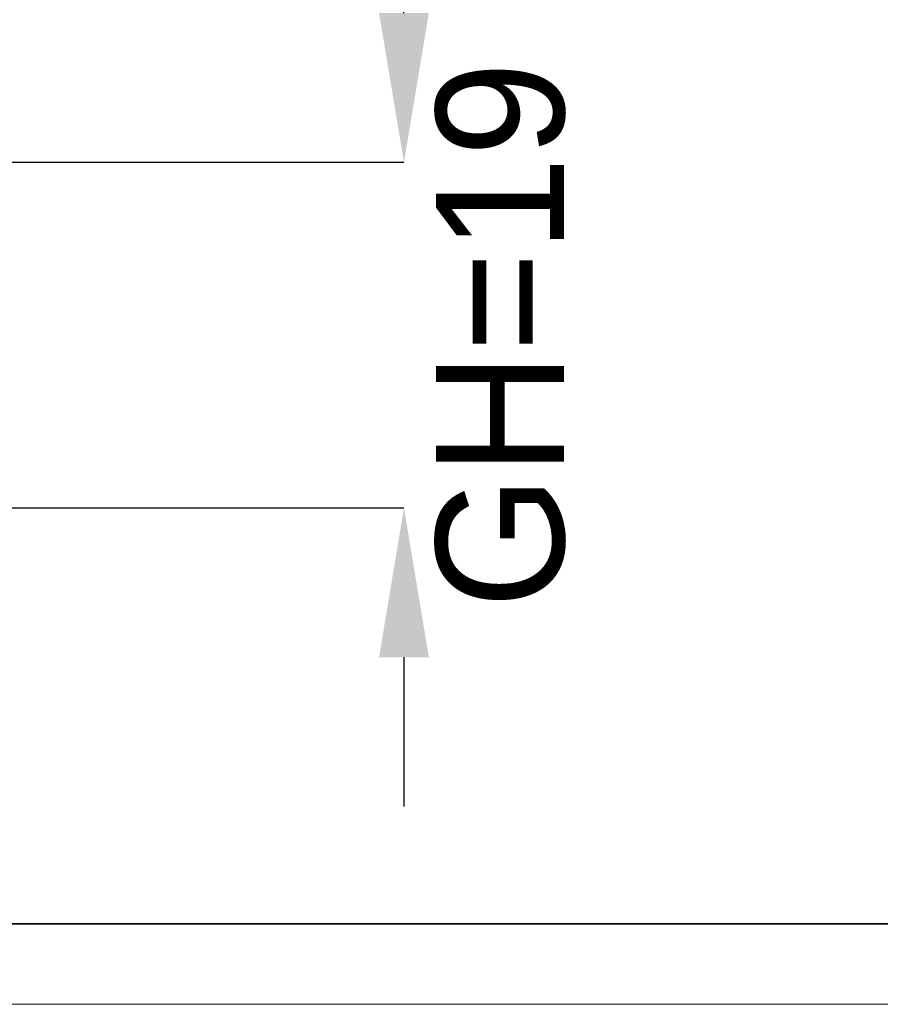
# Model space of a CAD drawing. Header units: millimetres. Extents: x 5799 to 6163, y 3672 to 3921.
# Tile 11 of 23: x 5939 to 5986, y 3672 to 3726. Entities that reach past the tile are written whole.
import ezdxf

# ---------------------------------------------------------------- set-up
doc = ezdxf.new("R2010")
doc.units = ezdxf.units.MM
doc.layers.add('2细线层', color=3, linetype='Continuous')
doc.layers.add('粗实线层', color=7, linetype='Continuous', lineweight=35)
doc.layers.add('细实线层', color=3, linetype='Continuous', lineweight=18)
doc.styles.add('SLDTEXTSTYLE1', font='txt')
doc.dimstyles.new('SLDDIMSTYLE2', dxfattribs={"dimtxt": 7, "dimasz": 8.16, "dimexe": 0, "dimexo": 0.0625, "dimgap": 1.75, "dimtad": 2, "dimdec": 0, "dimrnd": 1e-09, "dimzin": 4, "dimdsep": 46, "dimtxsty": 'SLDTEXTSTYLE1', "dimsah": 1, "dimcen": 0.09, "dimadec": 0, "dimazin": 1, "dimtfac": 1, "dimtofl": 0, "dimtmove": 0, "dimatfit": 3, "dimfxl": 1, "dimfrac": 2, "dimtolj": 1, "dimtzin": 12, "dimarcsym": 0})

# ---------------------------------------------------------------- blocks, each defined once
blk = doc.blocks.new('*D13')
at = {"layer": '2细线层', "color": 0, "lineweight": -2, "ltscale": 2, "transparency": 16777216}
for p, q in [((5959.706, 3725.935), (5959.706, 3734.095)), ((5937.589, 3717.775), (5959.706, 3717.775)), ((5925.589, 3698.875), (5959.706, 3698.875)), ((5959.706, 3690.715), (5959.706, 3682.555))]:
    blk.add_line(p, q, dxfattribs=at)
at = {"layer": '2细线层', "color": 0, "ltscale": 2, "transparency": 16777216}
for points in [[(5958.346, 3725.935), (5961.066, 3725.935), (5959.706, 3717.775)], [(5958.346, 3690.715), (5961.066, 3690.715), (5959.706, 3698.875)]]:
    blk.add_solid(points, dxfattribs=at)
at = {"layer": 'Defpoints', "color": 0, "ltscale": 2, "transparency": 16777216}
for p in [(5937.526, 3717.775), (5925.526, 3698.875), (5959.706, 3698.875)]:
    blk.add_point(p, dxfattribs=at)
at = {"layer": '2细线层', "color": 0, "ltscale": 2, "transparency": 16777216, "insert": (5961.456, 3708.325), "char_height": 7, "attachment_point": 2, "rotation": 90, "style": 'SLDTEXTSTYLE1'}
blk.add_mtext('\\A1;GH=19', dxfattribs=at)

msp = doc.modelspace()

# ---------------------------------------------------------------- linework, layer by layer
at = {"layer": '粗实线层'}
msp.add_lwpolyline([(5820.051, 3915.255), (6145.743, 3915.255), (6145.743, 3676.142), (5820.051, 3676.142)], close=True, dxfattribs=at)
at = {"layer": '细实线层'}
msp.add_lwpolyline([(5798.875, 3921.195), (6151.683, 3921.195), (6151.683, 3671.735), (5798.875, 3671.735)], close=True, dxfattribs=at)

# ---------------------------------------------------------------- dimensions: what is measured, and where the dimension line sits
at = {"layer": '2细线层', "ltscale": 2}
dim = msp.add_linear_dim(base=(5959.706, 3698.875), p1=(5937.526, 3717.775), p2=(5925.526, 3698.875), angle=90, text='GH=<>', dimstyle='SLDDIMSTYLE2', dxfattribs=at)
dim.commit()
dim.dimension.update_dxf_attribs({"geometry": '*D13', "text_midpoint": (5959.706, 3708.325), "dimtype": 160})

doc.saveas('drawing.dxf')
